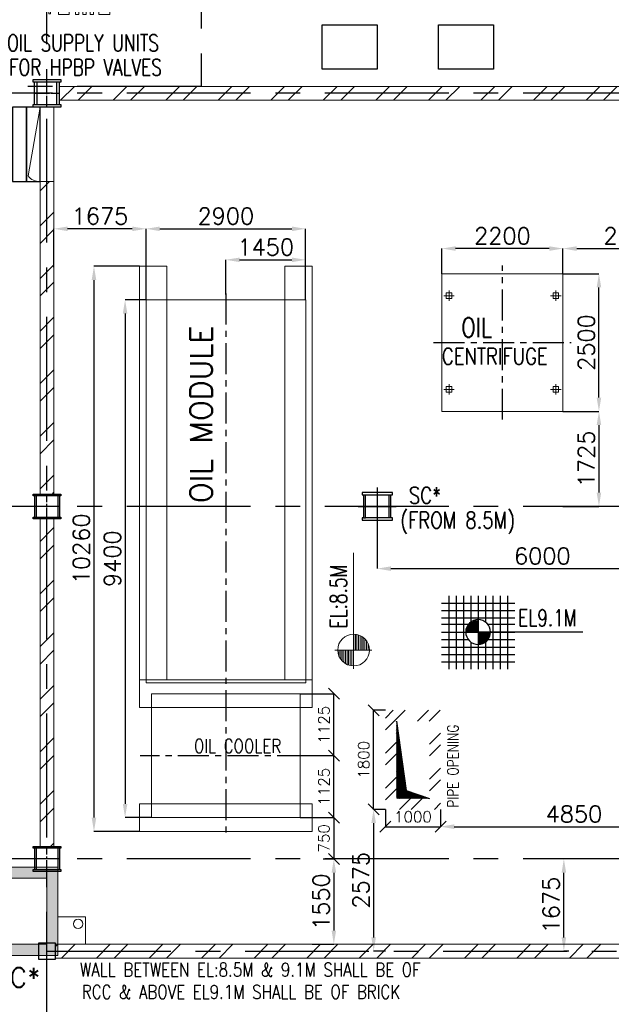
# Model space of a CAD drawing. Header units: inches. Extents: x 0 to 1544102, y 0 to 23144100.
# Tile 88 of 203: x 259840 to 270589, y 114546 to 132421. Entities that reach past the tile are written whole.
import ezdxf

# ---------------------------------------------------------------- set-up
doc = ezdxf.new("R2010")
doc.units = ezdxf.units.IN
doc.header["$LTSCALE"] = 1800
doc.header["$MEASUREMENT"] = 0
for name, pattern in [('CENTER', [2, 1.25, -0.25, 0.25, -0.25]), ('CENTER2', [1.125, 0.75, -0.125, 0.125, -0.125]), ('CENTERX2', [4, 2.5, -0.5, 0.5, -0.5]), ('HIDDEN', [0.375, 0.25, -0.125])]:
    doc.linetypes.add(name, pattern=pattern)
doc.layers.get('0').update_dxf_attribs({"color": 253})
for name, color, linetype in [('AUX COL', 1, 'Continuous'), ('Aux Cols', 1, 'Continuous'), ('CEN', 2, 'CENTER'), ('GRID', 251, 'CENTER'), ('OPENING', 40, 'Continuous'), ('STEEL', 231, 'Continuous')]:
    doc.layers.add(name, color=color, linetype=linetype)
for name, color, linetype, lineweight in [('CONCRETE', 145, 'Continuous', 15), ('DIM', 4, 'Continuous', 18), ('EQPT', 8, 'HIDDEN', 9), ('EQUIP', 8, 'Continuous', 9), ('TEXT', 3, 'Continuous', 18), ('WALL', 6, 'Continuous', 18)]:
    doc.layers.add(name, color=color, linetype=linetype, lineweight=lineweight)
doc.styles.add('ROMANS', font='romans.shx')
doc.styles.get("Standard").update_dxf_attribs({"font": 'arial.ttf'})
doc.dimstyles.new('HALF', dxfattribs={"dimtxt": 200, "dimasz": 200, "dimexe": 0, "dimexo": 0, "dimgap": 80, "dimtad": 1, "dimdec": 0, "dimzin": 0, "dimdsep": 46, "dimtxsty": 'ROMANS', "dimblk": 'OBLIQUE', "dimcen": 0, "dimclrd": 4, "dimclre": 9, "dimclrt": 256, "dimadec": 0, "dimazin": 0, "dimtfac": 0.09, "dimtdec": 0, "dimtix": 1, "dimtofl": 0, "dimtmove": 0, "dimatfit": 3, "dimldrblk": 'DOT', "dimfxl": 1, "dimtolj": 1, "dimtzin": 0, "dimarcsym": 0})
doc.dimstyles.new('STANDARD1', dxfattribs={"dimtxt": 300, "dimasz": 250, "dimexe": 0, "dimexo": 0, "dimgap": 80, "dimtad": 1, "dimdec": 0, "dimzin": 0, "dimdsep": 46, "dimtxsty": 'ROMANS', "dimcen": 0, "dimclrd": 4, "dimclre": 4, "dimclrt": 4, "dimadec": 0, "dimazin": 0, "dimtfac": 0.09, "dimtdec": 0, "dimtix": 1, "dimtofl": 0, "dimtmove": 0, "dimatfit": 3, "dimfxl": 1, "dimtolj": 1, "dimtzin": 0, "dimarcsym": 0})
pattern_1 = [(45, (0, -2662.84), (-477.2971, 477.2971), []), (45, (318.2, -2662.84), (-477.2971, 477.2971), [])]

# ---------------------------------------------------------------- blocks, each defined once
blk = doc.blocks.new('*X7')
at = {"color": 0}
for p, q in [((36132, 29350), (36330, 29350)), ((36154, 29375), (36330, 29375)), ((36183, 29400), (36330, 29400)), ((36226, 29425), (36330, 29425)), ((36080, 29200), (36330, 29200)), ((36081, 29225), (36330, 29225)), ((36085, 29250), (36330, 29250)), ((36092, 29275), (36330, 29275)), ((36102, 29300), (36330, 29300)), ((36115, 29325), (36330, 29325))]:
    blk.add_line(p, q, dxfattribs=at)
blk = doc.blocks.new('LL')
for p, q in [((-711, 0), (-711, 423)), ((-1136, 0), (-711, 0)), ((1493, 0), (-711, 0)), ((-711, 0), (-711, -418))]:
    blk.add_line(p, q)
for start, end in [(90, 180), (0, 90), (180, 270), (270, 0)]:
    blk.add_arc((-711, 0), 360, start, end)
at = {"xscale": 1.439999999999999, "yscale": 1.439999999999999, "zscale": 1.439999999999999}
blk.add_blockref('*X7', (-53026, -42044), dxfattribs=at)
at = {"xscale": 1.439999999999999, "yscale": 1.439999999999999, "zscale": 1.439999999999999, "rotation": 180}
blk.add_blockref('*X7', (51604, 42044), dxfattribs=at)
at = {"flags": 4}
blk.add_attdef('LEVEL', (-222, 154), '', height=432, dxfattribs=at)
blk = doc.blocks.new('LEVEL')
at = {"flags": 128}
for points in [[(-533, 658), (-533, -676)], [(-400, 658), (-400, -676)], [(-267, 658), (-267, -676)], [(-267, 658), (-267, -676)], [(-133, 658), (-133, 181)], [(0, 658), (0, -676)], [(0, 658), (0, -676)], [(133, 658), (133, 181)], [(133, 658), (133, 181)], [(267, 658), (267, -676)], [(400, 658), (400, -676)], [(533, 658), (533, -676)], [(-667, 524), (667, 524)], [(-667, 391), (667, 391)], [(-667, 258), (667, 258)], [(-132, 182), (0, 182)], [(-93, 205), (0, 205)], [(0, 0), (0, 264)], [(-667, 142), (-174, 142)], [(-667, 0), (667, 0)], [(-265, 0), (0, 0)], [(-225, 2), (0, 2)], [(-224, 25), (0, 25)], [(-220, 47), (0, 47)], [(-214, 70), (0, 70)], [(-205, 92), (0, 92)], [(-194, 115), (0, 115)], [(-178, 137), (0, 137)], [(-158, 160), (0, 160)], [(1900, 0), (0, 0)], [(0, 0), (0, -261)], [(174, 142), (667, 142)], [(-667, -133), (-181, -133)], [(225, -2), (0, -2)], [(224, -25), (0, -25)], [(220, -47), (0, -47)], [(214, -70), (0, -70)], [(205, -92), (0, -92)], [(194, -115), (0, -115)], [(178, -137), (0, -137)], [(158, -160), (0, -160)], [(181, -133), (667, -133)], [(-667, -276), (667, -276)], [(-133, -181), (-133, -676)], [(132, -182), (0, -182)], [(93, -205), (0, -205)], [(133, -181), (133, -676)], [(133, -181), (133, -676)], [(-667, -409), (667, -409)], [(-667, -542), (667, -542)]]:
    blk.add_lwpolyline(points, dxfattribs=at)
for points in [[(0, 225, 0.414246), (-225, 0)], [(225, 0, 0.414258), (0, 225)], [(-225, 0, 0.414221), (0, -225)], [(0, -225, 0.414246), (225, 0)]]:
    blk.add_lwpolyline(points, format="xyb", dxfattribs=at)
at = {"flags": 4}
blk.add_attdef('LEVEL', (839, 107), '', height=300, dxfattribs=at)
blk = doc.blocks.new('*D128')
at = {"layer": 'DIM', "color": 4, "lineweight": -2, "transparency": 16777216}
for p, q in [((266336, 123240), (266336, 122455)), ((272336, 123083), (272336, 122455)), ((266586, 122455), (272086, 122455))]:
    blk.add_line(p, q, dxfattribs=at)
at = {"layer": 'DIM', "color": 4, "transparency": 16777216}
for points in [[(266586, 122497), (266586, 122414), (266336, 122455)], [(272086, 122497), (272086, 122414), (272336, 122455)]]:
    blk.add_solid(points, dxfattribs=at)
at = {"layer": 'DIM', "color": 4, "transparency": 16777216, "insert": (269336, 122685), "char_height": 300, "attachment_point": 5, "style": 'ROMANS'}
blk.add_mtext('\\A1;6000', dxfattribs=at)
blk = doc.blocks.new('*D129')
at = {"layer": 'DIM', "color": 4, "lineweight": -2, "transparency": 16777216}
for p, q in [((262136, 127335), (262136, 128625)), ((262386, 128625), (264786, 128625)), ((265036, 127335), (265036, 128625))]:
    blk.add_line(p, q, dxfattribs=at)
at = {"layer": 'DIM', "color": 4, "transparency": 16777216}
for points in [[(262386, 128666), (262386, 128583), (262136, 128625)], [(264786, 128666), (264786, 128583), (265036, 128625)]]:
    blk.add_solid(points, dxfattribs=at)
at = {"layer": 'DIM', "color": 4, "transparency": 16777216, "insert": (263586, 128855), "char_height": 300, "attachment_point": 5, "style": 'ROMANS'}
blk.add_mtext('\\A1;2900', dxfattribs=at)
blk = doc.blocks.new('*D72')
at = {"layer": 'DIM', "color": 4, "lineweight": -2, "transparency": 16777216}
for p, q in [((260461, 127926), (260461, 128625)), ((261886, 128625), (260711, 128625)), ((262136, 127335), (262136, 128625))]:
    blk.add_line(p, q, dxfattribs=at)
at = {"layer": 'DIM', "color": 4, "transparency": 16777216}
for points in [[(260711, 128666), (260711, 128583), (260461, 128625)], [(261886, 128666), (261886, 128583), (262136, 128625)]]:
    blk.add_solid(points, dxfattribs=at)
at = {"layer": 'DIM', "color": 4, "transparency": 16777216, "insert": (261299, 128855), "char_height": 300, "attachment_point": 5, "style": 'ROMANS'}
blk.add_mtext('\\A1;1675', dxfattribs=at)
blk = doc.blocks.new('*D130')
at = {"layer": 'DIM', "color": 4, "lineweight": -2, "transparency": 16777216}
for p, q in [((263586, 127433), (263586, 128062)), ((263836, 128062), (264786, 128062)), ((265036, 127335), (265036, 128062))]:
    blk.add_line(p, q, dxfattribs=at)
at = {"layer": 'DIM', "color": 4, "transparency": 16777216}
for points in [[(263836, 128103), (263836, 128020), (263586, 128062)], [(264786, 128103), (264786, 128020), (265036, 128062)]]:
    blk.add_solid(points, dxfattribs=at)
at = {"layer": 'DIM', "color": 4, "transparency": 16777216, "insert": (264311, 128292), "char_height": 300, "attachment_point": 5, "style": 'ROMANS'}
blk.add_mtext('\\A1;1450', dxfattribs=at)
blk = doc.blocks.new('*D131')
at = {"layer": 'DIM', "color": 4, "lineweight": -2, "transparency": 16777216}
for p, q in [((262016, 127945), (261190, 127945)), ((261190, 127695), (261190, 117935)), ((262016, 117685), (261190, 117685))]:
    blk.add_line(p, q, dxfattribs=at)
at = {"layer": 'DIM', "color": 4, "transparency": 16777216}
for points in [[(261148, 127695), (261232, 127695), (261190, 127945)], [(261148, 117935), (261232, 117935), (261190, 117685)]]:
    blk.add_solid(points, dxfattribs=at)
at = {"layer": 'DIM', "color": 4, "transparency": 16777216, "insert": (260960, 122815), "char_height": 300, "attachment_point": 5, "rotation": 90, "style": 'ROMANS'}
blk.add_mtext('\\A1;10260', dxfattribs=at)
blk = doc.blocks.new('*D73')
at = {"layer": 'DIM', "color": 4, "lineweight": -2, "transparency": 16777216}
for p, q in [((262136, 127335), (261755, 127335)), ((261755, 127085), (261755, 118185)), ((262236, 117935), (261755, 117935))]:
    blk.add_line(p, q, dxfattribs=at)
at = {"layer": 'DIM', "color": 4, "transparency": 16777216}
for points in [[(261714, 127085), (261797, 127085), (261755, 127335)], [(261714, 118185), (261797, 118185), (261755, 117935)]]:
    blk.add_solid(points, dxfattribs=at)
at = {"layer": 'DIM', "color": 4, "transparency": 16777216, "insert": (261525, 122635), "char_height": 300, "attachment_point": 5, "rotation": 90, "style": 'ROMANS'}
blk.add_mtext('\\A1;9400', dxfattribs=at)
blk = doc.blocks.new('_Oblique')
at = {"color": 0, "linetype": 'ByBlock', "lineweight": -2}
blk.add_line((-0.5, -0.5), (0.5, 0.5), dxfattribs=at)
blk = doc.blocks.new('*D68')
at = {"layer": 'DIM', "color": 9, "lineweight": -2, "transparency": 16777216}
for p, q in [((264936, 117935), (265548, 117935)), ((265409, 117185), (265548, 117185))]:
    blk.add_line(p, q, dxfattribs=at)
at = {"layer": 'DIM', "color": 4, "lineweight": -2, "transparency": 16777216}
blk.add_line((265548, 117935), (265548, 117185), dxfattribs=at)
at = {"layer": 'DIM', "color": 4, "lineweight": -2, "transparency": 16777216, "xscale": 200, "yscale": 200, "zscale": 200}
for p, rotation in [((265548, 117935), 90), ((265548, 117185), 270)]:
    blk.add_blockref('_Oblique', p, dxfattribs=dict(at, rotation=rotation))
at = {"layer": 'DIM', "transparency": 16777216, "insert": (265368, 117560), "char_height": 200, "attachment_point": 5, "rotation": 90, "style": 'ROMANS'}
blk.add_mtext('\\A1;750', dxfattribs=at)
blk = doc.blocks.new('_Dot')
at = {"color": 0, "linetype": 'ByBlock', "lineweight": -2}
blk.add_line((-0.5, 0), (-1, 0), dxfattribs=at)
at = {"color": 0, "linetype": 'ByBlock', "const_width": 0.5}
blk.add_lwpolyline([(-0.25, 0, 1), (0.25, 0, 1)], format="xyb", close=True, dxfattribs=at)
blk = doc.blocks.new('*D124')
at = {"layer": 'DIM', "color": 9, "lineweight": -2, "transparency": 16777216}
for p, q in [((265079, 119060), (265548, 119060)), ((264936, 117935), (265548, 117935))]:
    blk.add_line(p, q, dxfattribs=at)
at = {"layer": 'DIM', "color": 4, "lineweight": -2, "transparency": 16777216}
blk.add_line((265548, 117935), (265548, 119060), dxfattribs=at)
at = {"layer": 'DIM', "color": 4, "lineweight": -2, "transparency": 16777216, "xscale": 200, "yscale": 200, "zscale": 200}
for p, rotation in [((265548, 119060), 90), ((265548, 117935), 270)]:
    blk.add_blockref('_Oblique', p, dxfattribs=dict(at, rotation=rotation))
at = {"layer": 'DIM', "transparency": 16777216, "insert": (265368, 118497), "char_height": 200, "attachment_point": 5, "rotation": 90, "style": 'ROMANS'}
blk.add_mtext('\\A1;1125', dxfattribs=at)
blk = doc.blocks.new('*D69')
at = {"layer": 'DIM', "color": 9, "lineweight": -2, "transparency": 16777216}
for p, q in [((264936, 120185), (265548, 120185)), ((265079, 119060), (265548, 119060))]:
    blk.add_line(p, q, dxfattribs=at)
at = {"layer": 'DIM', "color": 4, "lineweight": -2, "transparency": 16777216}
blk.add_line((265548, 119060), (265548, 120185), dxfattribs=at)
at = {"layer": 'DIM', "color": 4, "lineweight": -2, "transparency": 16777216, "xscale": 200, "yscale": 200, "zscale": 200}
for p, rotation in [((265548, 120185), 90), ((265548, 119060), 270)]:
    blk.add_blockref('_Oblique', p, dxfattribs=dict(at, rotation=rotation))
at = {"layer": 'DIM', "transparency": 16777216, "insert": (265368, 119622), "char_height": 200, "attachment_point": 5, "rotation": 90, "style": 'ROMANS'}
blk.add_mtext('\\A1;1125', dxfattribs=at)
blk = doc.blocks.new('*D70')
at = {"layer": 'DIM', "color": 4, "lineweight": -2, "transparency": 16777216}
for p, q in [((265353, 117185), (265548, 117185)), ((265548, 116935), (265548, 115885)), ((265156, 115635), (265548, 115635))]:
    blk.add_line(p, q, dxfattribs=at)
at = {"layer": 'DIM', "color": 4, "transparency": 16777216}
for points in [[(265507, 116935), (265590, 116935), (265548, 117185)], [(265507, 115885), (265590, 115885), (265548, 115635)]]:
    blk.add_solid(points, dxfattribs=at)
at = {"layer": 'DIM', "color": 4, "transparency": 16777216, "insert": (265318, 116410), "char_height": 300, "attachment_point": 5, "rotation": 90, "style": 'ROMANS'}
blk.add_mtext('\\A1;1550', dxfattribs=at)
blk = doc.blocks.new('*D125')
at = {"layer": 'DIM', "color": 4, "lineweight": -2, "transparency": 16777216}
for p, q in [((266486, 118085), (266271, 118085)), ((266271, 117835), (266271, 115760)), ((266486, 115510), (266271, 115510))]:
    blk.add_line(p, q, dxfattribs=at)
at = {"layer": 'DIM', "color": 4, "transparency": 16777216}
for points in [[(266229, 117835), (266313, 117835), (266271, 118085)], [(266229, 115760), (266313, 115760), (266271, 115510)]]:
    blk.add_solid(points, dxfattribs=at)
at = {"layer": 'DIM', "color": 4, "transparency": 16777216, "insert": (266041, 116797), "char_height": 300, "attachment_point": 5, "rotation": 90, "style": 'ROMANS'}
blk.add_mtext('\\A1;2575', dxfattribs=at)
blk = doc.blocks.new('*D126')
at = {"layer": 'DIM', "color": 4, "lineweight": -2, "transparency": 16777216}
for p, q in [((267486, 118085), (267486, 117771)), ((272336, 118085), (272336, 117771)), ((267736, 117771), (272086, 117771))]:
    blk.add_line(p, q, dxfattribs=at)
at = {"layer": 'DIM', "color": 4, "transparency": 16777216}
for points in [[(267736, 117813), (267736, 117729), (267486, 117771)], [(272086, 117813), (272086, 117729), (272336, 117771)]]:
    blk.add_solid(points, dxfattribs=at)
at = {"layer": 'DIM', "color": 4, "transparency": 16777216, "insert": (269911, 118001), "char_height": 300, "attachment_point": 5, "style": 'ROMANS'}
blk.add_mtext('\\A1;4850', dxfattribs=at)
blk = doc.blocks.new('*D71')
at = {"layer": 'DIM', "color": 9, "lineweight": -2, "transparency": 16777216}
for p, q in [((266486, 118085), (266486, 117771)), ((267486, 118085), (267486, 117771))]:
    blk.add_line(p, q, dxfattribs=at)
at = {"layer": 'DIM', "color": 4, "lineweight": -2, "transparency": 16777216}
blk.add_line((266486, 117771), (267486, 117771), dxfattribs=at)
at = {"layer": 'DIM', "color": 4, "lineweight": -2, "transparency": 16777216, "xscale": 200, "yscale": 200, "zscale": 200, "rotation": 180}
blk.add_blockref('_Oblique', (266486, 117771), dxfattribs=at)
at = {"layer": 'DIM', "color": 4, "lineweight": -2, "transparency": 16777216, "xscale": 200, "yscale": 200, "zscale": 200}
blk.add_blockref('_Oblique', (267486, 117771), dxfattribs=at)
at = {"layer": 'DIM', "transparency": 16777216, "insert": (266986, 117951), "char_height": 200, "attachment_point": 5, "style": 'ROMANS'}
blk.add_mtext('\\A1;1000', dxfattribs=at)
blk = doc.blocks.new('*D127')
at = {"layer": 'DIM', "color": 9, "lineweight": -2, "transparency": 16777216}
for p, q in [((266486, 119885), (266271, 119885)), ((266486, 118085), (266271, 118085))]:
    blk.add_line(p, q, dxfattribs=at)
at = {"layer": 'DIM', "color": 4, "lineweight": -2, "transparency": 16777216}
blk.add_line((266271, 118085), (266271, 119885), dxfattribs=at)
at = {"layer": 'DIM', "color": 4, "lineweight": -2, "transparency": 16777216, "xscale": 200, "yscale": 200, "zscale": 200}
for p, rotation in [((266271, 119885), 90), ((266271, 118085), 270)]:
    blk.add_blockref('_Oblique', p, dxfattribs=dict(at, rotation=rotation))
at = {"layer": 'DIM', "transparency": 16777216, "insert": (266091, 118985), "char_height": 200, "attachment_point": 5, "rotation": 90, "style": 'ROMANS'}
blk.add_mtext('\\A1;1800', dxfattribs=at)
blk = doc.blocks.new('*D228')
at = {"layer": 'DIM', "color": 4, "lineweight": -2, "transparency": 16777216}
for p, q in [((269711, 127810), (269711, 128266)), ((269961, 128266), (271961, 128266)), ((272211, 127810), (272211, 128266))]:
    blk.add_line(p, q, dxfattribs=at)
at = {"layer": 'DIM', "color": 4, "transparency": 16777216}
for points in [[(269961, 128308), (269961, 128224), (269711, 128266)], [(271961, 128308), (271961, 128224), (272211, 128266)]]:
    blk.add_solid(points, dxfattribs=at)
at = {"layer": 'DIM', "color": 4, "transparency": 16777216, "insert": (270961, 128496), "char_height": 300, "attachment_point": 5, "style": 'ROMANS'}
blk.add_mtext('\\A1;2500', dxfattribs=at)
blk = doc.blocks.new('*D229')
at = {"layer": 'DIM', "color": 4, "lineweight": -2, "transparency": 16777216}
for p, q in [((267511, 127810), (267511, 128266)), ((269461, 128266), (267761, 128266)), ((269711, 127810), (269711, 128266))]:
    blk.add_line(p, q, dxfattribs=at)
at = {"layer": 'DIM', "color": 4, "transparency": 16777216}
for points in [[(267761, 128308), (267761, 128225), (267511, 128266)], [(269461, 128308), (269461, 128225), (269711, 128266)]]:
    blk.add_solid(points, dxfattribs=at)
at = {"layer": 'DIM', "color": 4, "transparency": 16777216, "insert": (268611, 128496), "char_height": 300, "attachment_point": 5, "style": 'ROMANS'}
blk.add_mtext('\\A1;2200', dxfattribs=at)
blk = doc.blocks.new('*D230')
at = {"layer": 'DIM', "color": 4, "lineweight": -2, "transparency": 16777216}
for p, q in [((269711, 125310), (270365, 125310)), ((270365, 125060), (270365, 123835)), ((269711, 123585), (270365, 123585))]:
    blk.add_line(p, q, dxfattribs=at)
at = {"layer": 'DIM', "color": 4, "transparency": 16777216}
for points in [[(270323, 125060), (270406, 125060), (270365, 125310)], [(270323, 123835), (270406, 123835), (270365, 123585)]]:
    blk.add_solid(points, dxfattribs=at)
at = {"layer": 'DIM', "color": 4, "transparency": 16777216, "insert": (270135, 124447), "char_height": 300, "attachment_point": 5, "rotation": 90, "style": 'ROMANS'}
blk.add_mtext('\\A1;1725', dxfattribs=at)
blk = doc.blocks.new('*D231')
at = {"layer": 'DIM', "color": 4, "lineweight": -2, "transparency": 16777216}
for p, q in [((269711, 127810), (270365, 127810)), ((270365, 125560), (270365, 127560)), ((269711, 125310), (270365, 125310))]:
    blk.add_line(p, q, dxfattribs=at)
at = {"layer": 'DIM', "color": 4, "transparency": 16777216}
for points in [[(270323, 127560), (270406, 127560), (270365, 127810)], [(270323, 125560), (270406, 125560), (270365, 125310)]]:
    blk.add_solid(points, dxfattribs=at)
at = {"layer": 'DIM', "color": 4, "transparency": 16777216, "insert": (270135, 126560), "char_height": 300, "attachment_point": 5, "rotation": 90, "style": 'ROMANS'}
blk.add_mtext('\\A1;2500', dxfattribs=at)
blk = doc.blocks.new('AUX COLUMNS')
at = {"color": 2, "linetype": 'CENTER2', "ltscale": 0.15}
for p, q in [((-130038, 65665), (-130038, 66165)), ((-130263, 65915), (-129813, 65915)), ((-130038, 58190), (-130038, 58640)), ((-129813, 58415), (-130263, 58415)), ((-130038, 51790), (-130038, 52240)), ((-129813, 52015), (-130263, 52015))]:
    blk.add_line(p, q, dxfattribs=at)
at = {"layer": 'AUX COL'}
for p, q in [((-130263, 65710), (-130263, 66120)), ((-130218, 65710), (-130218, 66120)), ((-129858, 65710), (-129858, 66120)), ((-129813, 65710), (-129813, 66120)), ((-130263, 58608), (-130263, 58222)), ((-130235, 58608), (-130235, 58222)), ((-129841, 58608), (-129841, 58222)), ((-129813, 58608), (-129813, 58222)), ((-130263, 52208), (-130263, 51822)), ((-130235, 52208), (-130235, 51822)), ((-129841, 52208), (-129841, 51822)), ((-129813, 52208), (-129813, 51822))]:
    blk.add_line(p, q, dxfattribs=at)
for points in [[(-130288, 66165), (-129788, 66165), (-129788, 66120), (-130288, 66120)], [(-130288, 65710), (-129788, 65710), (-129788, 65665), (-130288, 65665)], [(-130288, 58640), (-129788, 58640), (-129788, 58608), (-130288, 58608)], [(-130288, 58222), (-129788, 58222), (-129788, 58190), (-130288, 58190)], [(-130288, 52240), (-129788, 52240), (-129788, 52208), (-130288, 52208)], [(-130288, 51822), (-129788, 51822), (-129788, 51790), (-130288, 51790)]]:
    blk.add_lwpolyline(points, close=True, dxfattribs=at)
at = {"layer": 'GRID'}
for p, q in [((-115538, 65915), (-139738, 65915)), ((-115538, 58415), (-139738, 58415)), ((-115538, 52015), (-139738, 52015))]:
    blk.add_line(p, q, dxfattribs=at)
blk = doc.blocks.new('*D463')
at = {"layer": 'DIM', "color": 4, "lineweight": -2, "transparency": 16777216}
for p, q in [((269816, 117185), (269727, 117185)), ((269727, 115760), (269727, 116935)), ((269816, 115510), (269727, 115510))]:
    blk.add_line(p, q, dxfattribs=at)
at = {"layer": 'DIM', "color": 4, "transparency": 16777216}
for points in [[(269686, 116935), (269769, 116935), (269727, 117185)], [(269686, 115760), (269769, 115760), (269727, 115510)]]:
    blk.add_solid(points, dxfattribs=at)
at = {"layer": 'DIM', "color": 4, "transparency": 16777216, "insert": (269497, 116347), "char_height": 300, "attachment_point": 5, "rotation": 90, "style": 'ROMANS'}
blk.add_mtext('\\A1;1675', dxfattribs=at)
blk = doc.blocks.new('oil unit for HPBP')
at = {"layer": 'EQPT'}
for p, q in [((1355552, 392233), (1356664, 392233)), ((1355642, 392248), (1355642, 391582)), ((1355642, 392248), (1355682, 392248)), ((1355662, 392248), (1355662, 391582)), ((1355682, 392248), (1355682, 391582)), ((1356525, 392248), (1356525, 391582)), ((1356565, 392248), (1356525, 392248)), ((1356545, 392248), (1356545, 391582)), ((1356565, 392248), (1356565, 391582)), ((1355154, 392089), (1356954, 392089)), ((1355204, 392035), (1355204, 392143)), ((1355204, 392143), (1355264, 392143)), ((1355204, 392035), (1355264, 392035)), ((1355264, 392035), (1355264, 392143)), ((1355264, 392113), (1355392, 392113)), ((1355264, 392065), (1355392, 392065)), ((1355392, 392025), (1355392, 392153)), ((1355392, 392153), (1355472, 392153)), ((1355392, 392025), (1355472, 392025)), ((1356824, 392153), (1356744, 392153)), ((1356824, 392025), (1356744, 392025)), ((1356824, 392025), (1356824, 392153)), ((1356884, 392113), (1356824, 392113)), ((1356884, 392103), (1356824, 392103)), ((1356884, 392075), (1356824, 392075)), ((1356884, 392065), (1356824, 392065)), ((1356884, 392113), (1356884, 392065)), ((1355552, 391945), (1356664, 391945)), ((1355552, 391895), (1356664, 391895)), ((1355154, 391751), (1356954, 391751)), ((1355204, 391697), (1355204, 391805)), ((1355204, 391805), (1355264, 391805)), ((1355204, 391697), (1355264, 391697)), ((1355264, 391697), (1355264, 391805)), ((1355264, 391775), (1355392, 391775)), ((1355264, 391727), (1355392, 391727)), ((1355392, 391687), (1355392, 391815)), ((1355392, 391815), (1355472, 391815)), ((1355392, 391687), (1355472, 391687)), ((1356824, 391815), (1356744, 391815)), ((1356824, 391687), (1356744, 391687)), ((1356824, 391687), (1356824, 391815)), ((1356884, 391775), (1356824, 391775)), ((1356884, 391765), (1356824, 391765)), ((1356884, 391737), (1356824, 391737)), ((1356884, 391727), (1356824, 391727)), ((1356884, 391775), (1356884, 391727)), ((1355552, 391607), (1356664, 391607)), ((1355642, 391582), (1355692, 391582)), ((1355646, 391566), (1355646, 391566)), ((1355646, 391566), (1355681, 391566)), ((1355646, 391496), (1355681, 391496)), ((1355681, 391566), (1355681, 391496)), ((1356565, 391582), (1356515, 391582)), ((1356565, 391582), (1356515, 391582)), ((1356561, 391566), (1356526, 391566)), ((1356526, 391566), (1356526, 391496)), ((1356561, 391496), (1356526, 391496)), ((1356561, 391566), (1356561, 391566)), ((1355571, 390863), (1355571, 390724)), ((1355730, 390863), (1355730, 390724)), ((1355662, 390335), (1355858, 390335)), ((1356398, 390335), (1356593, 390335))]:
    blk.add_line(p, q, dxfattribs=at)
at = {"layer": 'EQPT', "linetype": 'CENTERX2', "ltscale": 0.01}
for p, q in [((1356531, 391454), (1356531, 390312)), ((1356139, 391200), (1356139, 390897)), ((1356647, 391254), (1356416, 391254)), ((1356041, 391050), (1356236, 391050)), ((1356647, 390854), (1356416, 390854)), ((1356647, 390550), (1356416, 390550)), ((1356647, 390389), (1356416, 390389))]:
    blk.add_line(p, q, dxfattribs=at)
at = {"layer": 'EQPT'}
for points in [[(1355486, 391607), (1355571, 391607), (1355571, 391479), (1355486, 391479)], [(1356721, 391607), (1356636, 391607), (1356636, 391479), (1356721, 391479)], [(1356256, 391079), (1356256, 391429), (1356706, 391429), (1356706, 391079)], [(1356706, 391285), (1356843, 391285), (1356843, 391224), (1356706, 391224)], [(1356058, 391155), (1356219, 391155), (1356219, 390944), (1356058, 390944)], [(1356256, 390679), (1356256, 391029), (1356706, 391029), (1356706, 390679)], [(1355518, 390863), (1355782, 390863), (1355782, 390724), (1355518, 390724)], [(1355576, 390863), (1355725, 390863), (1355725, 390894), (1355576, 390894)], [(1356706, 390885), (1356843, 390885), (1356843, 390824), (1356706, 390824)], [(1355587, 390724), (1355518, 390724), (1355518, 390711), (1355587, 390711)], [(1355714, 390724), (1355782, 390724), (1355782, 390711), (1355714, 390711)], [(1356596, 390615), (1356398, 390615), (1356398, 390486), (1356596, 390486)], [(1356596, 390567), (1356662, 390567), (1356662, 390533), (1356596, 390533)], [(1355486, 390279), (1355518, 390279), (1355518, 390096), (1355486, 390096)], [(1355647, 390384), (1355874, 390384), (1355874, 390359), (1355647, 390359)], [(1355662, 390359), (1355858, 390359), (1355858, 390083), (1355662, 390083)], [(1355962, 390359), (1356043, 390359), (1356043, 390338), (1355962, 390338)], [(1355991, 390367), (1356014, 390367), (1356014, 390359), (1355991, 390359)], [(1355998, 390371), (1356007, 390371), (1356007, 390367), (1355998, 390367)], [(1356094, 390359), (1356176, 390359), (1356176, 390338), (1356094, 390338)], [(1356123, 390367), (1356147, 390367), (1356147, 390359), (1356123, 390359)], [(1356131, 390371), (1356139, 390371), (1356139, 390367), (1356131, 390367)], [(1356226, 390359), (1356308, 390359), (1356308, 390338), (1356226, 390338)], [(1356255, 390367), (1356279, 390367), (1356279, 390359), (1356255, 390359)], [(1356263, 390371), (1356271, 390371), (1356271, 390367), (1356263, 390367)], [(1356382, 390384), (1356609, 390384), (1356609, 390359), (1356382, 390359)], [(1356398, 390359), (1356593, 390359), (1356593, 390083), (1356398, 390083)]]:
    blk.add_lwpolyline(points, close=True, dxfattribs=at)
for points in [[(1355646, 391566), (1355646, 391582), (1355692, 391582), (1355692, 391479), (1355646, 391479), (1355646, 391496)], [(1356561, 391566), (1356561, 391582), (1356515, 391582), (1356515, 391479), (1356561, 391479), (1356561, 391496)], [(1356593, 390324), (1356633, 390324), (1356633, 390454), (1356435, 390454), (1356435, 390384)], [(1355971, 390359), (1356034, 390359)], [(1356034, 390338), (1356034, 390083), (1355971, 390083), (1355971, 390338)], [(1356104, 390359), (1356166, 390359)], [(1356166, 390338), (1356166, 390083), (1356104, 390083), (1356104, 390338)], [(1356236, 390359), (1356299, 390359)], [(1356299, 390338), (1356299, 390083), (1356236, 390083), (1356236, 390338)]]:
    blk.add_lwpolyline(points, dxfattribs=at)
for centre, radius in [((1356531, 391254), 175), ((1356531, 391254), 96.2), ((1356531, 391254), 54.3), ((1356531, 390854), 175), ((1356531, 390854), 96.2), ((1356531, 390854), 54.3), ((1356531, 390550), 64.6), ((1356531, 390550), 40.4)]:
    blk.add_circle(centre, radius, dxfattribs=at)
for centre, start, end in [((1355552, 392153), 90, 180), ((1356664, 392153), 0, 90), ((1355552, 392025), 180, 270), ((1356664, 392025), 270, 0), ((1355552, 391815), 90, 180), ((1356664, 391815), 0, 90), ((1355552, 391687), 180, 270), ((1356664, 391687), 270, 0)]:
    blk.add_arc(centre, 80, start, end, dxfattribs=at)
at = {"layer": 'EQUIP'}
for points in [[(1356754, 390824), (1356754, 390279), (1355454, 390279), (1355454, 391479), (1356754, 391479), (1356754, 391285)], [(1356754, 391224), (1356754, 390885)]]:
    blk.add_lwpolyline(points, dxfattribs=at)
blk = doc.blocks.new('A$C3EFD54E1')
at = {"layer": 'CEN'}
blk.add_lwpolyline([(4300, 45), (0, 45), (0, 4245), (4300, 4245)], close=True, dxfattribs=at)
at = {"layer": 'CEN', "ltscale": 0.25}
blk.add_lwpolyline([(1575, 1620), (2725, 1620), (2725, 2670), (1575, 2670)], close=True, dxfattribs=at)
at = {"layer": 'Aux Cols'}
blk.add_blockref('oil unit for HPBP', (-1353954, -388734), dxfattribs=at)
at = {"layer": 'TEXT', "style": 'ROMANS', "width": 0.75}
for s, p in [('OIL SUPPLY UNITS', (776, 685)), ('FOR HPBP VALVES', (810, 242))]:
    blk.add_text(s, height=300, dxfattribs=at).set_placement(p)

msp = doc.modelspace()

# ---------------------------------------------------------------- hatches: boundary and pattern name
h = msp.add_hatch()
h.set_pattern_fill('ANSI32', color=256, scale=1800, style=0)
h.set_pattern_definition(pattern_1)
edge = h.paths.add_edge_path()
edge.add_line((260561.2, 130959.89), (272111.2, 130959.89))
edge.add_line((272111.2, 131209.89), (260561.2, 131209.89))
h = msp.add_hatch()
h.set_pattern_fill('ANSI32', color=256, scale=1800, style=0)
h.set_pattern_definition(pattern_1)
edge = h.paths.add_edge_path()
edge.add_line((260211.2, 123809.89), (260211.2, 129486.06))
edge.add_line((260461.2, 129486.06), (260461.2, 123809.89))
h = msp.add_hatch()
h.set_pattern_fill('ANSI32', color=256, scale=1800, style=0)
h.set_pattern_definition(pattern_1)
edge = h.paths.add_edge_path()
edge.add_line((260211.2, 117409.89), (260211.2, 123359.89))
edge.add_line((260461.2, 123359.89), (260461.2, 117409.89))
h = msp.add_hatch()
h.set_pattern_fill('ANSI32', color=256, scale=1800, style=0)
h.set_pattern_definition(pattern_1)
h.paths.add_polyline_path([(260486.2, 115634.89), (260486.2, 115384.89), (270987.37, 115384.89), (270987.37, 115634.89)])
at = {"layer": 'CONCRETE'}
h = msp.add_hatch(dxfattribs=at)
h.set_pattern_fill('AR-CONC', color=256, scale=75, style=0)
h.set_pattern_definition([(50, (130246.85, 71898.76), (537.9451, -47.0641), [56.25, -618.75]), (355, (130246.85, 71898.76), (-104.0635, 564.144), [45, -495]), (100.4514, (130291.7, 71894.84), (433.882, 517.0797), [47.8051, -525.8566]), (46.1842, (130246.85, 72048.76), (800.4308, -124.1393), [84.375, -928.125]), (96.6356, (130313.55, 72038.4), (700.997, 730.5884), [71.7077, -788.7847]), (351.1842, (130246.85, 72048.8), (700.9965, 730.589), [67.5, -742.5]), (21, (130321.85, 72011.26), (447.6803, -301.9642), [56.25, -618.75]), (326, (130321.85, 72011.26), (182.4865, 543.8625), [45, -495]), (71.4514, (130359.16, 71986.1), (630.167, 241.8979), [47.8051, -525.8566]), (37.5, (130246.85, 71898.76), (9.1199, 249.6704), [0, -489, 0, -502.5, 0, -496.875]), (7.5, (130246.85, 71898.76), (197.30215, 295.8088), [0, -286.5, 0, -477.75, 0, -189.375]), (327.5, (130079.6, 71898.76), (400.36683, -16.91615), [0, -187.5, 0, -585, 0, -776.25]), (317.5, (130004.6, 71898.76), (437.3896, 75.0787), [0, -243.75, 0, -388.5, 0, -551.25])])
h.paths.add_polyline_path([(225364.52, 117885.31), (225234.78, 117732.21), (226132.1, 116834.89), (260336.2, 116834.89), (260336.2, 115634.89), (224803.67, 115634.89), (223937.42, 116201.14), (223807.68, 116048.04), (224720.83, 115434.89), (260536.2, 115434.89), (260536.2, 117034.89), (226214.94, 117034.89)])
at = {"layer": 'OPENING'}
h = msp.add_hatch(dxfattribs=at)
h.set_pattern_fill('ANSI31', color=8, scale=100, style=0)
h.set_pattern_definition([(45, (-1094322.94, -281381.549), (-8.83883476, 8.83883476), [])])
h.paths.add_polyline_path([(266862.41, 118426.52), (266686.2, 119684.89), (266686.2, 118284.89), (267286.2, 118284.89)])
at = {"layer": 'WALL'}
h = msp.add_hatch(dxfattribs=at)
h.set_pattern_fill('ANSI32', color=256, scale=1200, style=0)
h.set_pattern_definition([(45, (-1094322.94, -281381.55), (-318.19805, 318.19805), []), (45, (-1094110.8, -281381.55), (-318.19805, 318.19805), [])])
h.paths.add_polyline_path([(267486.2, 119884.89), (266486.2, 119884.89), (266486.2, 118084.89), (267486.2, 118084.89)])
h.paths.add_polyline_path([(267286.2, 119684.89), (267286.2, 118284.89), (266686.2, 118284.89), (266686.2, 119684.89)], flags=16)

# ---------------------------------------------------------------- linework, layer by layer
at = {"color": 1, "ltscale": 0.2}
for points in [[(265336.2, 132324.89), (266336.2, 132324.89), (266336.2, 131524.89), (265336.2, 131524.89)], [(267447.97, 132324.89), (268447.97, 132324.89), (268447.97, 131524.89), (267447.97, 131524.89)]]:
    msp.add_lwpolyline(points, close=True, dxfattribs=at)
at = {"layer": 'AUX COL'}
for p, q in [((266086.2, 123794.89), (266126.2, 123794.89)), ((266546.2, 123794.89), (266586.2, 123794.89)), ((266086.2, 123374.89), (266126.2, 123374.89)), ((266586.2, 123374.89), (266546.2, 123374.89))]:
    msp.add_line(p, q, dxfattribs=at)
at = {"layer": 'AUX COL', "flags": 128}
for points in [[(266611.2, 123334.89), (266611.2, 123374.89), (266586.2, 123374.89), (266586.2, 123794.89), (266611.2, 123794.89), (266611.2, 123834.89), (266336.2, 123834.89), (266061.2, 123834.89), (266061.2, 123794.89), (266086.2, 123794.89), (266086.2, 123374.89), (266061.2, 123374.89), (266061.2, 123334.89)], [(266126.2, 123374.89), (266126.2, 123794.89), (266546.2, 123794.89), (266546.2, 123374.89)]]:
    msp.add_lwpolyline(points, close=True, dxfattribs=at)
at = {"layer": 'AUX COL'}
msp.add_lwpolyline([(260486.2, 115359.89), (260186.2, 115359.89), (260186.2, 115659.89), (260486.2, 115659.89)], close=True, dxfattribs=at)
at = {"layer": 'CEN', "ltscale": 0.25}
for p, q in [((268611.2, 125159.89), (268611.2, 127959.89)), ((263586.2, 127450.24), (263586.2, 117613.07)), ((267361.2, 126559.89), (269861.2, 126559.89)), ((265078.89, 119059.89), (262027.07, 119059.89))]:
    msp.add_line(p, q, dxfattribs=at)
at = {"layer": 'CEN'}
for p, q in [((266336.2, 123930.02), (266336.2, 123239.76)), ((265991.07, 123584.89), (266681.33, 123584.89)), ((260336.2, 115509.89), (272186.2, 115509.89))]:
    msp.add_line(p, q, dxfattribs=at)
at = {"layer": 'CONCRETE'}
msp.add_lwpolyline([(225364.52, 117885.31), (225234.78, 117732.21), (226132.1, 116834.89), (260336.2, 116834.89), (260336.2, 115634.89), (224803.67, 115634.89), (223937.42, 116201.14), (223807.68, 116048.04), (224720.83, 115434.89), (260536.2, 115434.89), (260536.2, 117034.89), (226214.94, 117034.89), (225364.52, 117885.31)], dxfattribs=at)
at = {"layer": 'EQUIP'}
for p, q in [((267511.2, 127809.89), (269711.2, 127809.89)), ((267511.2, 127809.89), (267511.2, 125309.89)), ((269711.2, 127809.89), (269711.2, 125309.89)), ((267641.2, 127504.89), (267641.2, 127314.89)), ((269581.2, 127504.89), (269581.2, 127314.89)), ((267546.2, 127409.89), (267736.2, 127409.89)), ((269486.2, 127409.89), (269676.2, 127409.89)), ((267546.2, 125709.89), (267736.2, 125709.89)), ((267641.2, 125804.89), (267641.2, 125614.89)), ((269486.2, 125709.89), (269676.2, 125709.89)), ((269581.2, 125804.89), (269581.2, 125614.89)), ((267511.2, 125309.89), (269711.2, 125309.89))]:
    msp.add_line(p, q, dxfattribs=at)
for points in [[(262516.2, 127944.89), (262016.2, 127944.89), (262016.2, 120434.89), (262516.2, 120434.89)], [(264656.2, 127944.89), (265156.2, 127944.89), (265156.2, 120434.89), (264656.2, 120434.89)], [(267591.2, 127359.89), (267691.2, 127359.89), (267691.2, 127459.89), (267591.2, 127459.89)], [(269531.2, 127359.89), (269631.2, 127359.89), (269631.2, 127459.89), (269531.2, 127459.89)], [(262136.2, 127334.89), (262136.2, 120384.89), (265036.2, 120384.89), (265036.2, 127334.89)], [(267591.2, 125659.89), (267691.2, 125659.89), (267691.2, 125759.89), (267591.2, 125759.89)], [(269531.2, 125659.89), (269631.2, 125659.89), (269631.2, 125759.89), (269531.2, 125759.89)], [(265156.2, 119934.89), (262016.2, 119934.89), (262016.2, 120434.89), (265156.2, 120434.89)], [(262236.2, 120184.89), (264936.2, 120184.89), (264936.2, 117934.89), (262236.2, 117934.89)], [(265156.2, 117684.89), (262016.2, 117684.89), (262016.2, 118184.89), (265156.2, 118184.89)], [(260536.2, 115634.89), (261036.2, 115634.89), (261036.2, 116134.89), (260536.2, 116134.89)]]:
    msp.add_lwpolyline(points, close=True, dxfattribs=at)
msp.add_circle((260901.11, 116006.34), 84.13, dxfattribs=at)
at = {"layer": 'GRID'}
msp.add_line((260336.2, 103174.13), (260336.2, 157584.89), dxfattribs=at)
at = {"layer": 'OPENING'}
for p, q in [((266686.2, 119684.89), (266862.41, 118426.52)), ((266862.41, 118426.52), (267286.2, 118284.89))]:
    msp.add_line(p, q, dxfattribs=at)
at = {"layer": 'STEEL'}
for points in [[(259961.2, 130834.89), (259711.2, 130834.89), (259711.2, 129486.06), (259961.2, 129486.06)], [(260211.2, 130834.89), (259961.2, 130834.89), (259961.2, 129486.06), (260211.2, 129486.06)]]:
    msp.add_lwpolyline(points, close=True, dxfattribs=at)
at = {"layer": 'WALL'}
for p, q in [((272111.2, 131209.89), (260561.2, 131209.89)), ((260561.2, 130959.89), (272111.2, 130959.89)), ((259993.47, 129585.58), (260211.2, 130834.89)), ((260211.2, 123809.89), (260211.2, 130834.89)), ((260461.2, 130834.89), (260461.2, 123809.89)), ((260461.2, 129486.06), (260211.2, 129486.06)), ((260211.2, 117409.89), (260211.2, 123359.89)), ((260461.2, 123359.89), (260461.2, 117409.89)), ((260486.2, 115634.89), (272186.2, 115634.89)), ((260486.2, 115384.89), (272186.2, 115384.89))]:
    msp.add_line(p, q, dxfattribs=at)
msp.add_arc((260193.64, 129735.58), 250.14, 216.847404, 274.0256, dxfattribs=at)

# ---------------------------------------------------------------- block references
msp.add_blockref('A$C3EFD54E1', (258836.2, 131164.89))
at = {"layer": 'AUX COL'}
msp.add_blockref('AUX COLUMNS', (390374.01, 65169.86), dxfattribs=at)
at = {"layer": 'STEEL'}
ref = msp.add_blockref('LEVEL', (268169.47, 121304.16), dxfattribs=at)
ref.add_attrib('LEVEL', 'EL9.1M', (268896.98, 121411.23), dxfattribs={"layer": '0', "color": 3, "height": 300, "style": 'ROMANS', "width": 0.75, "flags": 4})
at = {"layer": 'TEXT'}
ref = msp.add_blockref('LL', (265906.73, 121545.98), dxfattribs=dict(at, xscale=0.8, yscale=0.8, zscale=0.8, rotation=90))
ref.add_attrib('LEVEL', 'EL:8.5M', (265783.38, 121368.59), dxfattribs={"layer": '0', "height": 300, "rotation": 90, "style": 'ROMANS', "width": 0.75, "flags": 4})

# ---------------------------------------------------------------- texts
at = {"layer": 'TEXT', "color": 3, "style": 'ROMANS', "width": 0.8}
for s, height, p in [('OIL', 350, (267861.2, 126659.89)), ('CENTRIFUGE', 300, (267511.2, 126159.89)), ('SC*', 300, (266912.15, 123634.89)), ('(FROM 8.5M)', 300, (266754.64, 123184.89)), ('OIL COOLER', 250, (263006.31, 119109.89)), ('WALL BETWEEN EL:8.5M & 9.1M SHALL BE OF  ', 250, (260934.97, 115049.6)), ('RCC & ABOVE EL9.1M SHALL BE OF BRICK', 250, (260968.93, 114646.3))]:
    msp.add_text(s, height=height, dxfattribs=at).set_placement(p)
msp.add_text('PIPE OPENING', height=200, rotation=90, dxfattribs=at).set_placement((267811.02, 118114.47))
at = {"layer": 'TEXT', "color": 3, "style": 'ROMANS'}
msp.add_text('SC*', height=350, dxfattribs=at).set_placement((259358.42, 114857.96))
at = {"layer": 'TEXT', "color": 3, "insert": (263136.2, 123644.89), "char_height": 400, "attachment_point": 4, "rotation": 90, "style": 'ROMANS'}
msp.add_mtext('\\A1;OIL MODULE', dxfattribs=at)

# ---------------------------------------------------------------- dimensions: what is measured, and where the dimension line sits
at = {"layer": 'DIM'}
for base, p1, p2, dimstyle, picture, middle in [((260461.2, 128624.6), (262136.2, 127334.89), (260461.2, 127925.83), 'STANDARD1', '*D72', (261298.7, 128854.6)), ((265036.2, 128624.6), (262136.2, 127334.89), (265036.2, 127334.89), 'STANDARD1', '*D129', (263586.2, 128854.6)), ((267511.2, 128266.39), (269711.2, 127809.89), (267511.2, 127809.89), 'STANDARD1', '*D229', (268611.2, 128496.39)), ((272211.2, 128266.12), (269711.2, 127809.89), (272211.2, 127809.89), 'STANDARD1', '*D228', (270961.2, 128496.12)), ((265036.2, 128061.74), (263586.2, 127433.41), (265036.2, 127334.89), 'STANDARD1', '*D130', (264311.2, 128291.74)), ((272336.2, 122455.31), (266336.2, 123239.76), (272336.2, 123083.47), 'STANDARD1', '*D128', (269336.2, 122685.31)), ((272336.2, 117770.85), (267486.2, 118084.89), (272336.2, 118084.89), 'STANDARD1', '*D126', (269911.2, 118000.85)), ((267486.2, 117770.85), (266486.2, 118084.89), (267486.2, 118084.89), 'HALF', '*D71', (266986.2, 117950.85))]:
    dim = msp.add_linear_dim(base=base, p1=p1, p2=p2, dimstyle=dimstyle, dxfattribs=at)
    dim.commit()
    dim.dimension.update_dxf_attribs({"geometry": picture, "text_midpoint": middle})
for base, p1, p2, dimstyle, picture, middle in [((261190.06, 117684.89), (262016.2, 127944.89), (262016.2, 117684.89), 'STANDARD1', '*D131', (260960.06, 122814.89)), ((270364.69, 127809.89), (269711.2, 125309.89), (269711.2, 127809.89), 'STANDARD1', '*D231', (270134.69, 126559.89)), ((261755.22, 117934.89), (262136.2, 127334.89), (262236.2, 117934.89), 'STANDARD1', '*D73', (261525.22, 122634.89)), ((270364.69, 123584.89), (269711.2, 125309.89), (269711.2, 123584.89), 'STANDARD1', '*D230', (270134.69, 124447.39)), ((265548.3, 120184.89), (265078.89, 119059.89), (264936.2, 120184.89), 'HALF', '*D69', (265368.3, 119622.39)), ((266271.06, 119884.89), (266486.2, 118084.89), (266486.2, 119884.89), 'HALF', '*D127', (266091.06, 118984.89)), ((265548.3, 119059.89), (264936.2, 117934.89), (265078.89, 119059.89), 'HALF', '*D124', (265368.3, 118497.39)), ((265548.3, 117184.89), (264936.2, 117934.89), (265408.61, 117184.89), 'HALF', '*D68', (265368.3, 117559.89)), ((266271.06, 115509.89), (266486.2, 118084.89), (266486.2, 115509.89), 'STANDARD1', '*D125', (266041.06, 116797.39)), ((265548.3, 115634.89), (265353.36, 117184.89), (265156.2, 115634.89), 'STANDARD1', '*D70', (265318.3, 116409.89)), ((269727.18, 117184.89), (269816.48, 115509.89), (269816.48, 117184.89), 'STANDARD1', '*D463', (269497.18, 116347.39))]:
    dim = msp.add_linear_dim(base=base, p1=p1, p2=p2, angle=90, dimstyle=dimstyle, dxfattribs=at)
    dim.commit()
    dim.dimension.update_dxf_attribs({"geometry": picture, "text_midpoint": middle})

doc.saveas('drawing.dxf')
